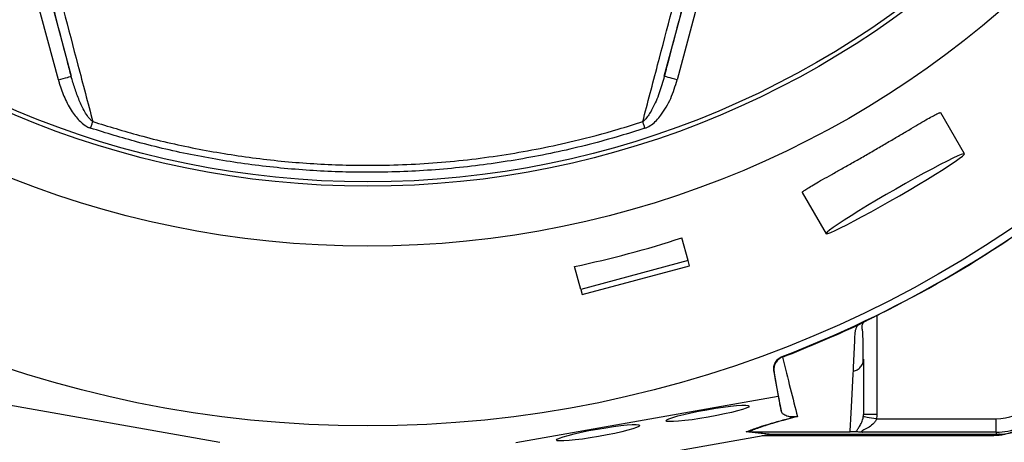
# Model space of a CAD drawing. Header units: millimetres. Extents: x 1190 to 1790, y 1177 to 1877.
# Tile 4 of 13: x 1412 to 1633, y 1316 to 1411. Entities that reach past the tile are written whole.
import ezdxf

# ---------------------------------------------------------------- set-up
doc = ezdxf.new("R2010")
doc.units = ezdxf.units.MM

msp = doc.modelspace()

# ---------------------------------------------------------------- linework, layer by layer
at = {"color": 7, "linetype": 'Continuous', "lineweight": 25}
for p, q in [((1420.42, 1397.37), (1412.94, 1425.3)), ((1415.83, 1426.07), (1423.32, 1398.15)), ((1556.84, 1398.15), (1564.32, 1426.07)), ((1567.22, 1425.3), (1559.74, 1397.37)), ((1624.42, 1380.69), (1619.07, 1389.95)), ((1587.89, 1371.95), (1593.24, 1362.69)), ((1562.17, 1356.61), (1560.79, 1361.77)), ((1562.17, 1356.61), (1538.02, 1350.14)), ((1562.48, 1355.45), (1562.17, 1356.61)), ((1538.02, 1350.14), (1536.64, 1355.3)), ((1538.33, 1348.98), (1562.48, 1355.45)), ((1538.02, 1350.14), (1538.33, 1348.98)), ((1600.93, 1342.36), (1601.01, 1342.4)), ((1583.39, 1335.01), (1583.42, 1334.88)), ((1601.6, 1333.98), (1601.67, 1334.42)), ((1581.54, 1331.57), (1581.51, 1331.69)), ((1581.51, 1331.69), (1582.5, 1326.09)), ((1456.74, 1315.63), (1397.66, 1326.09)), ((1523.42, 1315.63), (1582.5, 1326.09)), ((1582.5, 1326.09), (1583.16, 1322.78)), ((1604.6, 1320.97), (1631.53, 1320.97)), ((1580.34, 1317.37), (1525.03, 1307.58)), ((1580.65, 1317.43), (1575.3, 1318.02)), ((1575.89, 1318.07), (1575.87, 1318.07)), ((1575.87, 1318.07), (1581.22, 1317.48)), ((1575.89, 1318.07), (1598.67, 1318.07)), ((1629.8, 1317.11), (1578.86, 1317.11)), ((1629.8, 1317.32), (1580.04, 1317.32)), ((1581.22, 1317.48), (1631.53, 1317.48)), ((1631.53, 1317.97), (1601.47, 1317.97)), ((1629.8, 1317.11), (1629.8, 1317.32)), ((1631.53, 1317.97), (1631.53, 1317.48))]:
    msp.add_line(p, q, dxfattribs=at)
at = {"color": 8, "linetype": 'Continuous', "lineweight": 25}
msp.add_line((1604.67, 1344.26), (1604.67, 1321.96), dxfattribs=at)
at = {"color": 7, "linetype": 'Continuous', "lineweight": 25, "flags": 128}
for points in [[(1420.42, 1397.37), (1420.98, 1397.52), (1421.52, 1397.66), (1422.01, 1397.8), (1422.45, 1397.91), (1422.81, 1398.01), (1423.08, 1398.08), (1423.25, 1398.13), (1423.32, 1398.15)], [(1559.74, 1397.37), (1559.18, 1397.52), (1558.64, 1397.66), (1558.14, 1397.8), (1557.71, 1397.91), (1557.35, 1398.01), (1557.08, 1398.08), (1556.91, 1398.13), (1556.84, 1398.15)], [(1427.69, 1386.46), (1427.75, 1386.66), (1427.82, 1386.85), (1427.88, 1387.05), (1427.94, 1387.24), (1428, 1387.42), (1428.06, 1387.61), (1428.12, 1387.78), (1428.18, 1387.95)], [(1552.47, 1386.46), (1552.41, 1386.66), (1552.34, 1386.85), (1552.28, 1387.05), (1552.22, 1387.24), (1552.16, 1387.42), (1552.1, 1387.61), (1552.04, 1387.78), (1551.98, 1387.95)], [(1624.42, 1380.69), (1624.21, 1380.71), (1623.7, 1380.55), (1622.9, 1380.22), (1621.82, 1379.72), (1620.49, 1379.06), (1618.94, 1378.27), (1617.19, 1377.34), (1615.28, 1376.31), (1613.24, 1375.18), (1611.11, 1373.99), (1608.94, 1372.75), (1606.77, 1371.49), (1604.64, 1370.24), (1602.59, 1369.01), (1600.66, 1367.84), (1598.89, 1366.74), (1597.32, 1365.74), (1595.97, 1364.85), (1594.86, 1364.09), (1594.03, 1363.49), (1593.49, 1363.04), (1593.25, 1362.76), (1593.31, 1362.66), (1593.67, 1362.73), (1594.33, 1362.98), (1595.27, 1363.39), (1596.47, 1363.97), (1597.92, 1364.69), (1599.57, 1365.56), (1601.41, 1366.54), (1603.39, 1367.62), (1605.48, 1368.78), (1607.63, 1370), (1609.81, 1371.25), (1611.96, 1372.51), (1614.06, 1373.76), (1616.05, 1374.96), (1617.91, 1376.1), (1619.58, 1377.15), (1621.05, 1378.1), (1622.28, 1378.92), (1623.25, 1379.61), (1623.93, 1380.13), (1624.33, 1380.5), (1624.42, 1380.69)], [(1604.6, 1320.97), (1604.03, 1321.06), (1603.49, 1321.14), (1602.99, 1321.22), (1602.54, 1321.29), (1602.17, 1321.35), (1601.89, 1321.39), (1601.71, 1321.42), (1601.63, 1321.43)], [(1632.33, 1317.5), (1632.15, 1317.47), (1629.8, 1317.32)]]:
    msp.add_lwpolyline(points, dxfattribs=at)
at = {"color": 7, "linetype": 'Continuous', "lineweight": 25}
for radius in [258.01, 217.51, 204, 203]:
    msp.add_circle((1490.08, 1577.37), radius, dxfattribs=at)
for centre, radius, start, end in [((1490.08, 1577.37), 300, 22.5, 252.1641), ((1490.08, 1577.37), 259.7, 291.0565, 308.9435), ((1631.53, 1332.37), 14.9, 270, 330), ((1631.53, 1332.37), 11.4, 270, 312.3248), ((1631.53, 1332.37), 14.4, 270, 312.3248)]:
    msp.add_arc(centre, radius, start, end, dxfattribs=at)
for centre, major_axis, ratio, start_param, end_param in [((1489.94, 1577.88), (-58.86, 219.68), 0.999997, 3.086602, 3.196583), ((1581.87, 1317.37), (17.02, 2.99), 0.015428, 1.640213, 1.658419)]:
    msp.add_ellipse(centre, major_axis=major_axis, ratio=ratio, start_param=start_param, end_param=end_param, dxfattribs=at)
for centre in [(1566.59, 1322.18), (1541.91, 1317.82)]:
    msp.add_ellipse(centre, major_axis=(9.38, 1.65), ratio=0.088975, dxfattribs=at)
for points, knots in [([(1423.32, 1398.15), (1423.04, 1399.23), (1420.64, 1408.49), (1418.22, 1417.86), (1416.07, 1426.14)], [0, 0, 0, 0, 0.116776, 1, 1, 1, 1]), ([(1418.29, 1425.51), (1420.48, 1417.21), (1423.8, 1404.61), (1427.06, 1392.19), (1428.18, 1387.95)], [0, 0, 0, 0, 0.658362, 1, 1, 1, 1]), ([(1551.98, 1387.95), (1553.1, 1392.2), (1556.35, 1404.61), (1559.68, 1417.21), (1561.87, 1425.51)], [0, 0, 0, 0, 0.341797, 1, 1, 1, 1]), ([(1564.09, 1426.14), (1561.94, 1417.86), (1559.52, 1408.49), (1557.12, 1399.23), (1556.84, 1398.15)], [0, 0, 0, 0, 0.883029, 1, 1, 1, 1]), ([(1420.42, 1397.37), (1420.49, 1397.11), (1420.88, 1395.72), (1421.78, 1393.24), (1423.35, 1390.29), (1425.13, 1388.06), (1426.63, 1386.87), (1427.49, 1386.54), (1427.69, 1386.46)], [0, 0, 0, 0, 0.059074, 0.3214235, 0.5832531, 0.7972879, 0.9516162, 1, 1, 1, 1]), ([(1428.18, 1387.95), (1427.98, 1388.09), (1427.8, 1388.25), (1427.47, 1388.6), (1427.31, 1388.78), (1426.88, 1389.35), (1426.62, 1389.76), (1425.91, 1391), (1425.5, 1391.86), (1424.76, 1393.62), (1424.43, 1394.51), (1423.83, 1396.31), (1423.56, 1397.22), (1423.32, 1398.15)], [0, 0, 0, 0, 0.0625, 0.0625, 0.125, 0.125, 0.25, 0.25, 0.5, 0.5, 0.75, 0.75, 1, 1, 1, 1]), ([(1556.84, 1398.15), (1556.49, 1396.89), (1555.77, 1394.38), (1554.42, 1391.23), (1553.17, 1389.11), (1552.35, 1388.22), (1552.03, 1387.99), (1551.98, 1387.95)], [0, 0, 0, 0, 0.3428107, 0.6850196, 0.8982462, 0.984345, 1, 1, 1, 1]), ([(1552.47, 1386.46), (1552.56, 1386.49), (1553.08, 1386.68), (1554.43, 1387.48), (1556.44, 1389.67), (1558.43, 1393.13), (1559.3, 1395.95), (1559.74, 1397.37)], [0, 0, 0, 0, 0.020471, 0.122571, 0.344693, 0.671628, 1, 1, 1, 1]), ([(1587.94, 1371.98), (1587.93, 1372.01), (1587.9, 1372.09), (1588.41, 1372.48), (1589.34, 1373.08), (1590.7, 1373.89), (1592.43, 1374.87), (1594.49, 1376.03), (1596.79, 1377.32), (1599.29, 1378.73), (1601.89, 1380.22), (1604.53, 1381.74), (1607.12, 1383.25), (1609.6, 1384.71), (1611.91, 1386.08), (1613.97, 1387.3), (1615.75, 1388.35), (1617.18, 1389.16), (1618.24, 1389.72), (1618.9, 1390), (1619, 1389.96), (1619.05, 1389.94)], [0, 0, 0, 0, 0.040204, 0.09373, 0.147256, 0.200835, 0.254415, 0.308141, 0.361867, 0.415592, 0.469316, 0.522892, 0.576468, 0.629982, 0.683497, 0.73713, 0.790764, 0.844513, 0.898262, 0.951943, 1, 1, 1, 1]), ([(1428.18, 1387.95), (1431.66, 1386.88), (1439.28, 1384.52), (1451.29, 1381.78), (1464.13, 1379.66), (1477.08, 1378.38), (1490.96, 1377.92), (1505.71, 1378.51), (1521.25, 1380.34), (1534.83, 1383.05), (1545.04, 1385.75), (1550.14, 1387.37), (1551.98, 1387.95)], [0, 0, 0, 0, 0.086863, 0.19004, 0.293436, 0.396833, 0.500009, 0.624134, 0.74845, 0.872574, 0.953846, 1, 1, 1, 1]), ([(1552.47, 1386.46), (1550.61, 1385.87), (1544.18, 1383.83), (1532.98, 1380.99), (1518.8, 1378.42), (1504.47, 1376.87), (1490.51, 1376.36), (1476.98, 1376.81), (1463.93, 1378.09), (1450.99, 1380.23), (1438.88, 1383), (1431.2, 1385.38), (1427.69, 1386.46)], [0, 0, 0, 0, 0.046153, 0.159466, 0.273072, 0.386677, 0.49999, 0.603167, 0.706564, 0.809962, 0.913138, 1, 1, 1, 1]), ([(1601.01, 1342.4), (1601.05, 1342.43), (1601.13, 1342.47), (1601.26, 1342.54), (1601.4, 1342.61), (1601.54, 1342.68), (1601.69, 1342.76), (1601.85, 1342.84), (1602.01, 1342.93), (1602.18, 1343.01), (1602.36, 1343.1), (1602.54, 1343.19), (1602.73, 1343.29), (1602.92, 1343.39), (1603.18, 1343.52), (1603.52, 1343.69), (1603.92, 1343.89), (1604.34, 1344.1), (1604.76, 1344.31), (1605.05, 1344.45), (1605.19, 1344.52)], [0, 0, 0, 0, 0.044249, 0.088103, 0.131644, 0.174955, 0.21812, 0.261226, 0.304357, 0.347601, 0.391041, 0.434763, 0.478847, 0.523375, 0.568424, 0.654803, 0.740537, 0.826241, 0.912528, 1, 1, 1, 1]), ([(1599.39, 1331.67), (1599.4, 1331.91), (1599.43, 1332.4), (1599.46, 1333.14), (1599.5, 1333.89), (1599.53, 1334.65), (1599.58, 1335.64), (1599.64, 1336.88), (1599.7, 1338.14), (1599.74, 1339.16), (1599.77, 1339.78), (1599.79, 1340.23), (1599.82, 1340.49), (1599.86, 1340.72), (1599.91, 1340.95), (1600, 1341.21), (1600.12, 1341.51), (1600.28, 1341.82), (1600.4, 1342.04), (1600.46, 1342.15)], [0, 0, 0, 0, 0.077777, 0.1552, 0.232272, 0.308995, 0.385372, 0.530526, 0.674474, 0.747423, 0.819615, 0.846383, 0.869761, 0.889755, 0.906383, 0.929523, 0.9528, 0.976272, 1, 1, 1, 1]), ([(1600.46, 1342.15), (1600.5, 1342.16), (1600.57, 1342.19), (1600.67, 1342.24), (1600.76, 1342.28), (1600.85, 1342.33), (1600.91, 1342.35), (1600.93, 1342.36)], [0, 0, 0, 0, 0.212576, 0.416535, 0.614103, 0.807726, 1, 1, 1, 1]), ([(1601.64, 1333.97), (1601.61, 1335.67), (1601.57, 1338.07), (1601.56, 1340.67), (1601.24, 1341.8), (1601.6, 1342.52), (1601.73, 1342.78)], [0, 0, 0, 0, 0.5782644, 0.8193992, 0.9352377, 1, 1, 1, 1]), ([(1581.51, 1331.69), (1581.45, 1332.03), (1581.45, 1332.38), (1581.57, 1333.06), (1581.68, 1333.39), (1581.94, 1333.84), (1582.03, 1333.98), (1582.25, 1334.25), (1582.37, 1334.37), (1582.77, 1334.71), (1583.06, 1334.89), (1583.39, 1335.01)], [0, 0, 0, 0, 0.25, 0.25, 0.5, 0.5, 0.625, 0.625, 0.75, 0.75, 1, 1, 1, 1]), ([(1583.42, 1334.88), (1583.09, 1334.75), (1582.8, 1334.57), (1582.27, 1334.12), (1582.05, 1333.85), (1581.79, 1333.4), (1581.72, 1333.25), (1581.61, 1332.92), (1581.56, 1332.76), (1581.51, 1332.42), (1581.49, 1332.25), (1581.49, 1331.91), (1581.51, 1331.74), (1581.54, 1331.57)], [0, 0, 0, 0, 0.25, 0.25, 0.5, 0.5, 0.625, 0.625, 0.75, 0.75, 0.875, 0.875, 1, 1, 1, 1]), ([(1583.44, 1334.88), (1584.04, 1332.42), (1584.63, 1330.08), (1585.75, 1325.61), (1586.29, 1323.48), (1586.8, 1321.44)], [0, 0, 0, 0, 0.5, 0.5, 1, 1, 1, 1]), ([(1601.67, 1334.42), (1601.67, 1334.17), (1601.67, 1333.68), (1601.67, 1332.94), (1601.67, 1332.22), (1601.67, 1331.49), (1601.67, 1330.78), (1601.67, 1330.07), (1601.67, 1329.36), (1601.67, 1328.66), (1601.67, 1327.97), (1601.67, 1327.28), (1601.67, 1326.59), (1601.67, 1325.91), (1601.67, 1325.24), (1601.67, 1324.57), (1601.67, 1323.91), (1601.67, 1323.25), (1601.67, 1322.6), (1601.67, 1322.17), (1601.67, 1321.96)], [0, 0, 0, 0, 0.052635, 0.105608, 0.158921, 0.212573, 0.266566, 0.320902, 0.37558, 0.430604, 0.485973, 0.541688, 0.597751, 0.654162, 0.710923, 0.768034, 0.825496, 0.883311, 0.941478, 1, 1, 1, 1]), ([(1583.16, 1322.78), (1583.11, 1323.06), (1582.7, 1325.28), (1582.16, 1328.19), (1581.65, 1330.96), (1581.54, 1331.57)], [0, 0, 0, 0, 0.102589, 0.804819, 1, 1, 1, 1]), ([(1598.67, 1318.07), (1598.68, 1318.29), (1598.71, 1318.72), (1598.74, 1319.38), (1598.78, 1320.05), (1598.82, 1320.72), (1598.85, 1321.41), (1598.89, 1322.09), (1598.93, 1322.79), (1598.97, 1323.49), (1599, 1324.2), (1599.04, 1324.91), (1599.08, 1325.63), (1599.12, 1326.36), (1599.16, 1327.1), (1599.19, 1327.84), (1599.23, 1328.59), (1599.27, 1329.35), (1599.31, 1330.11), (1599.35, 1330.88), (1599.38, 1331.41), (1599.39, 1331.67)], [0, 0, 0, 0, 0.055211, 0.110128, 0.164753, 0.219086, 0.273129, 0.326884, 0.38035, 0.43353, 0.486425, 0.539036, 0.591365, 0.643413, 0.695181, 0.746671, 0.797884, 0.848822, 0.899487, 0.949879, 1, 1, 1, 1]), ([(1575.3, 1318.02), (1575.55, 1318.13), (1576.53, 1318.52), (1578.33, 1319.16), (1580.9, 1319.97), (1583.43, 1320.68), (1585.37, 1321.18), (1586.3, 1321.42)], [0, 0, 0, 0, 0.10666, 0.403143, 0.607796, 0.812344, 1, 1, 1, 1]), ([(1586.8, 1321.44), (1585.35, 1321.07), (1582.41, 1320.32), (1579.08, 1319.28), (1577.05, 1318.55), (1576.12, 1318.16), (1575.89, 1318.07)], [0, 0, 0, 0, 0.297892, 0.606736, 0.903183, 1, 1, 1, 1]), ([(1586.3, 1321.42), (1586.21, 1321.41), (1585.92, 1321.37), (1585.51, 1321.38), (1585.07, 1321.41), (1584.38, 1321.58), (1583.69, 1321.89), (1583.31, 1322.34), (1583.21, 1322.65), (1583.16, 1322.78)], [0, 0, 0, 0, 0.014356, 0.049627, 0.124372, 0.19944, 0.496383, 0.793753, 1, 1, 1, 1]), ([(1586.8, 1321.44), (1586.79, 1321.44), (1586.62, 1321.45), (1586.46, 1321.43), (1586.3, 1321.42)], [0, 0, 0, 0, 0.022143, 1, 1, 1, 1]), ([(1599.99, 1318.02), (1600.06, 1318.18), (1600.18, 1318.35), (1600.46, 1318.77), (1600.62, 1319), (1600.95, 1319.53), (1601.12, 1319.83), (1601.34, 1320.36), (1601.42, 1320.55), (1601.54, 1320.96), (1601.6, 1321.19), (1601.63, 1321.43)], [0, 0, 0, 0, 0.25, 0.25, 0.5, 0.5, 0.75, 0.75, 0.875, 0.875, 1, 1, 1, 1]), ([(1604.67, 1321.96), (1604.28, 1321.96), (1603.89, 1321.96), (1603.16, 1321.96), (1602.83, 1321.96), (1602.27, 1321.96), (1602.05, 1321.96), (1601.75, 1321.96), (1601.67, 1321.96), (1601.67, 1321.96)], [0, 0, 0, 0, 0.25, 0.25, 0.5, 0.5, 0.75, 0.75, 1, 1, 1, 1]), ([(1604.6, 1320.97), (1604.6, 1320.96), (1604.59, 1320.95), (1604.59, 1320.94), (1604.58, 1320.91), (1604.56, 1320.86), (1604.54, 1320.82), (1604.51, 1320.73), (1604.48, 1320.68), (1604.39, 1320.51), (1604.33, 1320.41), (1604.11, 1320.1), (1603.94, 1319.92), (1603.42, 1319.43), (1603.03, 1319.16), (1602.45, 1318.81), (1602.25, 1318.7), (1601.87, 1318.5), (1601.68, 1318.41), (1601.44, 1318.27), (1601.36, 1318.23), (1601.24, 1318.14), (1601.2, 1318.1), (1601.18, 1318.04), (1601.21, 1318.01), (1601.31, 1317.98), (1601.39, 1317.97), (1601.47, 1317.97)], [0, 0, 0, 0, 0.003906, 0.003906, 0.007812, 0.015625, 0.03125, 0.03125, 0.0625, 0.0625, 0.125, 0.125, 0.25, 0.25, 0.5, 0.5, 0.625, 0.625, 0.75, 0.75, 0.8125, 0.8125, 0.875, 0.875, 0.9375, 0.9375, 1, 1, 1, 1]), ([(1631.53, 1317.97), (1631.53, 1317.98), (1631.53, 1318.06), (1631.53, 1318.36), (1631.53, 1318.59), (1631.53, 1319.17), (1631.53, 1319.52), (1631.53, 1320.25), (1631.53, 1320.62), (1631.53, 1320.97)], [0, 0, 0, 0, 0.25, 0.25, 0.5, 0.5, 0.75, 0.75, 1, 1, 1, 1]), ([(1599.99, 1318.02), (1599.94, 1318.02), (1599.78, 1318.04), (1599.51, 1318.05), (1599.14, 1318.07), (1598.89, 1318.07), (1598.73, 1318.07), (1598.69, 1318.07)], [0, 0, 0, 0, 0.171794, 0.597025, 0.766213, 0.937358, 1, 1, 1, 1]), ([(1601.47, 1317.97), (1601.39, 1317.97), (1601.31, 1317.97), (1601.15, 1317.98), (1601.08, 1317.98), (1600.86, 1317.98), (1600.72, 1317.99), (1600.47, 1317.99), (1600.35, 1318), (1600.15, 1318.01), (1600.06, 1318.02), (1599.99, 1318.02)], [0, 0, 0, 0, 0.125, 0.125, 0.25, 0.25, 0.5, 0.5, 0.75, 0.75, 1, 1, 1, 1]), ([(1635.32, 1318.06), (1635.06, 1317.95), (1633.33, 1317.19), (1631.42, 1317.15), (1629.8, 1317.11)], [0, 0, 0, 0, 0.153546, 1, 1, 1, 1])]:
    msp.add_open_spline(points, degree=3, knots=knots, dxfattribs=at)
for points in [[(1605.19, 1344.52), (1615.2, 1349.47), (1624.89, 1355.06), (1634.18, 1361.25)], [(1583.43, 1334.88), (1586.31, 1335.99), (1592.03, 1338.31), (1597.67, 1340.83), (1600.46, 1342.15)], [(1601.63, 1321.43), (1601.66, 1321.6), (1601.67, 1321.78), (1601.67, 1321.96)], [(1604.67, 1321.96), (1604.67, 1321.62), (1604.65, 1321.29), (1604.6, 1320.97)], [(1575.87, 1318.07), (1575.68, 1318.07), (1575.49, 1318.05), (1575.3, 1318.02)], [(1580.65, 1317.43), (1580.84, 1317.46), (1581.03, 1317.48), (1581.22, 1317.48)]]:
    msp.add_open_spline(points, degree=3, dxfattribs=at)
at = {"color": 8, "linetype": 'Continuous', "lineweight": 25}
msp.add_open_spline([(1599.39, 1331.67), (1599.7, 1331.77), (1600.33, 1331.98), (1601.07, 1332.64), (1601.52, 1333.35), (1601.58, 1333.82), (1601.6, 1333.98)], degree=3, knots=[0, 0, 0, 0, 0.275815, 0.567613, 0.859408, 1, 1, 1, 1], dxfattribs=at)

doc.saveas('drawing.dxf')
